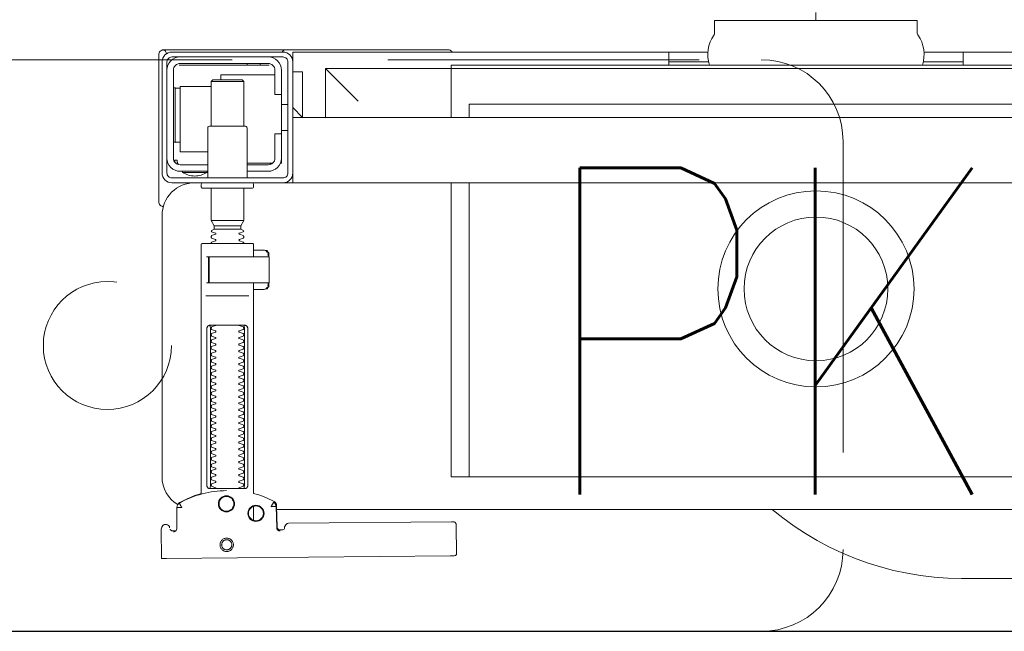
# Model space of a CAD drawing. Header units: metres. Extents: x 7408630 to 15602436, y 5561464 to 13303678.
# Tile 139 of 256: x 7412777 to 7412807, y 5566996 to 5567014. Entities that reach past the tile are written whole.
import ezdxf
from ezdxf.enums import TextEntityAlignment as Align

# ---------------------------------------------------------------- set-up
doc = ezdxf.new("R2010")
doc.units = ezdxf.units.M
doc.header["$MEASUREMENT"] = 0
doc.linetypes.add('HIDDEN2', pattern=[4.7625, 3.175, -1.5875])
for name, color, linetype, lineweight in [('!! 0_ Istn-sciany', 3, 'Continuous', 30), ('!! 0_Istn-armatura', 6, 'Continuous', 9), ('!! 0_Opis_pom', 9, 'Continuous', 13), ('!! 1_OPIS POM NOWE', 140, 'Continuous', 5), ('!! 2_wypos-sanitarne', 240, 'Continuous', 9), ('Granica', 112, 'Continuous', 80)]:
    doc.layers.add(name, color=color, linetype=linetype, lineweight=lineweight)
doc.layers.add('!! 2_WYBURZENIA DO REMONTU', color=7, linetype='Continuous', lineweight=0, true_color=0x4d4d4d, plot=False)
doc.layers.add('!!_@ wypos sanit nd', color=7, linetype='Continuous', lineweight=0, plot=False)
doc.styles.add('ARCHETYP', font='romans.shx', dxfattribs={"height": 15})
doc.styles.add('ARIAL', font='tahoma.ttf')

# ---------------------------------------------------------------- blocks, each defined once
blk = doc.blocks.new('99400_TOP')
for points in [[(-0.18941, 0.17081), (-0.04454, 0.17081), (-0.04035, 0.17071), (-0.03616, 0.17042), (-0.032, 0.16993), (-0.02786, 0.16925), (-0.02376, 0.16837), (-0.0197, 0.16731), (-0.0157, 0.16606), (-0.01176, 0.16462), (-0.00789, 0.163), (-0.0041, 0.1612), (-0.0004, 0.15923), (0.0032, 0.15708), (0.00671, 0.15478), (0.0101, 0.1523), (0.01337, 0.14968)], [(0.19864, 0.1647), (0.11173, 0.16387)], [(0.20013, 0.1647), (0.20026, 0.15571)], [(0.16386, 0.15607), (0.16409, 0.15602), (0.16425, 0.15596), (0.1644, 0.15586), (0.16453, 0.15574), (0.16463, 0.1556), (0.16471, 0.15544), (0.16476, 0.15527), (0.16478, 0.1551), (0.16496, 0.14854), (0.16497, 0.14842), (0.16498, 0.14832), (0.16501, 0.14822), (0.16503, 0.14812), (0.16507, 0.14802), (0.16511, 0.14793), (0.16516, 0.14784), (0.16521, 0.14775), (0.16528, 0.14767), (0.16535, 0.14758), (0.16542, 0.14751), (0.1655, 0.14744), (0.16558, 0.14737), (0.16567, 0.14731), (0.16576, 0.14726), (0.16651, 0.14688), (0.16727, 0.14651), (0.16803, 0.14617), (0.16881, 0.14585), (0.1696, 0.14555), (0.17039, 0.14527), (0.17119, 0.14502), (0.172, 0.14478), (0.172, 0.08032)], [(0.1651, 0.14871), (0.16492, 0.1553), (0.1649, 0.15547), (0.16485, 0.15563), (0.16478, 0.15579), (0.16468, 0.15592), (0.16455, 0.15604), (0.16441, 0.15614), (0.16425, 0.15621), (0.16409, 0.15626), (0.16391, 0.15627)], [(0.19757, 0.15573), (0.19749, 0.15586), (0.19739, 0.15598), (0.19727, 0.15608), (0.19713, 0.15617), (0.19698, 0.15623), (0.19683, 0.15626), (0.19667, 0.15627), (0.19577, 0.15626)], [(0.172, 0.15305), (0.172, 0.14874)], [(0.16493, 0.14968), (-0.16477, 0.14968)], [(0.17483, 0.14232), (0.17483, 0.09432)], [(0.18523, 0.09432), (0.18523, 0.14232)], [(-0.11847, 0.04968), (-0.11847, 0.13968), (0.11153, 0.13968), (0.11153, 0.04968)], [(0.10602, 0.13968), (0.10602, 0.04968)], [(0.16732, 0.08028), (0.16732, 0.08144), (0.16736, 0.08156), (0.16746, 0.08164), (0.16767, 0.08169)], [(0.16751, 0.08053), (0.16754, 0.08079), (0.16766, 0.08132)], [(0.16811, 0.08203), (0.16776, 0.08162), (0.16776, 0.08196), (0.16779, 0.08207), (0.16786, 0.08214), (0.16797, 0.08218), (0.1681, 0.08219), (0.16822, 0.08219), (0.16842, 0.08221), (0.16887, 0.08232), (0.172, 0.08232)], [(0.16848, 0.08224), (0.16856, 0.0823), (0.16876, 0.08232)], [(0.18662, 0.08432), (0.17345, 0.08432)], [(0.17371, 0.08032), (0.18481, 0.08032), (0.18637, 0.08032)], [(0.16767, 0.07094), (0.16756, 0.07096), (0.16746, 0.07099), (0.16737, 0.07106), (0.16732, 0.0712), (0.16732, 0.07235)], [(0.18558, 0.07232), (0.18637, 0.07232)], [(0.16766, 0.07131), (0.16754, 0.07185), (0.16751, 0.0721)], [(0.172, 0.07032), (0.16887, 0.07032), (0.16842, 0.07042), (0.16831, 0.07044), (0.1682, 0.07044), (0.16806, 0.07045), (0.16795, 0.07046), (0.16783, 0.07052), (0.16776, 0.07067), (0.16776, 0.07101), (0.16811, 0.07061)], [(0.16876, 0.07032), (0.16866, 0.07032), (0.16848, 0.0704)], [(0.1759, 0.06388), (0.1841, 0.06388)], [(0.185, 0.06126), (0.175, 0.06126)], [(0.1841, 0.06282), (0.1759, 0.06282)], [(0.19963, 0.05696), (0.19976, 0.05695), (0.19988, 0.05692), (0.20001, 0.05688)], [(0.20099, 0.05547), (0.20099, 0.01048)], [(-0.16, 0.04668), (-0.16, 0.04968), (0.16, 0.04968), (0.16, 0.04668)], [(0.16, 0.03368), (0.16, 0.04568)], [(0.1635, 0.03468), (0.1635, 0.04218)], [(0.174, 0.04368), (0.16618, 0.04368)], [(0.167, 0.04412), (0.16693, 0.04403), (0.16687, 0.04393), (0.16681, 0.04381), (0.16675, 0.04368)], [(0.19499, 0.04412), (0.19506, 0.04404), (0.19512, 0.04395), (0.19517, 0.04385), (0.19521, 0.04376), (0.19525, 0.04365), (0.19528, 0.04355), (0.19531, 0.04344), (0.19533, 0.04333), (0.19535, 0.04322), (0.19537, 0.04311), (0.19538, 0.04301), (0.19539, 0.04291), (0.19538, 0.04281), (0.19547, 0.04278), (0.19557, 0.04278), (0.19568, 0.04278), (0.19578, 0.04278), (0.19589, 0.04278), (0.19613, 0.04278), (0.19616, 0.04288), (0.19615, 0.04299), (0.19613, 0.04311), (0.19609, 0.04324), (0.19605, 0.04336), (0.19594, 0.04357)], [(0.186, 0.04018), (0.1945, 0.04018), (0.1945, 0.02018), (0.185, 0.02018)], [(0.19591, 0.03729), (0.19602, 0.03729), (0.19616, 0.03729), (0.19632, 0.03729), (0.1965, 0.03729)], [(0.1615, 0.03368), (0.1635, 0.03368)], [(0.175, 0.03238), (0.175, 0.01872), (0.1755, 0.01822), (0.1845, 0.01822), (0.185, 0.01872), (0.185, 0.03238)], [(0.16, 0.02668), (0.157, 0.02968), (0.16, 0.02968), (-0.16, 0.02968), (-0.157, 0.02968), (-0.16, 0.02668)], [(0.10602, 0.02968), (0.10602, 0.0256), (-0.11847, 0.0256)], [(0.11153, 0.02968), (0.11153, 0.01468), (0.15, 0.01468)], [(0.14, 0.02468), (0.15, 0.01468), (0.15, 0.02968)], [(0.16, 0.01568), (0.157, 0.01568), (0.157, 0.02968)], [(0.1615, 0.02568), (0.1635, 0.02568)], [(0.1655, 0.01668), (0.182, 0.01668), (0.182, 0.01822)], [(0.185, 0.01872), (0.175, 0.01872)], [(0.1965, 0.02067), (0.19632, 0.02067), (0.19616, 0.02067), (0.19602, 0.02067), (0.19591, 0.02067)], [(-0.03305, 0.00968), (-0.16, 0.00968), (-0.16, 0.01268)], [(-0.045, 0.00968), (-0.045, 0.01368)], [(-0.045, 0.01268), (-0.03283, 0.01268)], [(0.03283, 0.01268), (0.045, 0.01268)], [(0.16, 0.01268), (0.16, 0.00968), (0.03305, 0.00968)], [(0.045, 0.01368), (0.045, 0.00968)], [(0.16722, 0.01368), (0.19467, 0.01368), (0.19478, 0.01368)], [(0.17, 0.01318), (0.17, 0.01368)], [(0.174, 0.01318), (0.174, 0.01368)]]:
    blk.add_lwpolyline(points)
for points in [[(0.16424, 0.15596), (0.16327, 0.15595), (0.16304, 0.15592), (0.16283, 0.15584), (0.16262, 0.15571), (0.16265, 0.15575), (0.16259, 0.15555), (0.16257, 0.15535, -0.157432), (0.16238, 0.15476), (0.1621, 0.15436, -0.241147), (0.16129, 0.15393), (0.1115, 0.15346), (0.11134, 0.15345), (0.11119, 0.15345), (0.11107, 0.15345), (0.11094, 0.15346), (0.11078, 0.15348), (0.11062, 0.15353), (0.11047, 0.15361), (0.11033, 0.15371), (0.11022, 0.15383), (0.11012, 0.15397), (0.11005, 0.15412), (0.11001, 0.15428), (0.11, 0.15445), (0.10995, 0.16345), (0.11023, 0.16384)], [(0.19647, 0.15658), (0.19626, 0.15656), (0.19605, 0.15648), (0.19585, 0.15635), (0.19566, 0.15614, 0.132231), (0.19551, 0.15564), (0.19546, 0.14909)], [(0.19768, 0.15528, 0.415336), (0.19869, 0.15429)], [(0.19885, 0.1543), (0.19898, 0.1543), (0.19913, 0.15431), (0.19927, 0.15434), (0.19941, 0.1544), (0.19953, 0.15447), (0.19965, 0.15456), (0.19975, 0.15466), (0.20007, 0.15512, 0.158481), (0.20026, 0.15571)], [(0.18031, 0.14393, 0.125713), (0.19466, 0.14774, 0.121439), (0.19519, 0.14823, -0.262119), (0.2, 0.13968), (0.2, 0.05968, -0.414214), (0.19, 0.04968), (0.18752, 0.04968, 0.405519), (0.188, 0.05018), (0.188, 0.05088, 0.414214), (0.1875, 0.05138), (0.1725, 0.05138, 0.414214), (0.172, 0.05088), (0.172, 0.05018, 0.405519), (0.17249, 0.04968, 0.001664), (0.15993, 0.04968)], [(0.172, 0.07232), (0.172, 0.06852, 0.414214), (0.1722, 0.06832), (0.18462, 0.06832), (0.1878, 0.06832, 0.414214), (0.188, 0.06852), (0.188, 0.14485), (0.18885, 0.1451), (0.18969, 0.14537), (0.19052, 0.14568), (0.19134, 0.146), (0.19215, 0.14635), (0.19295, 0.14672), (0.19374, 0.14712), (0.19456, 0.14756), (0.19465, 0.14762), (0.19473, 0.14768), (0.19481, 0.14775), (0.19488, 0.14782), (0.19495, 0.1479), (0.19502, 0.14799)], [(0.17647, 0.09332, 0.182836), (0.17637, 0.09341), (0.17515, 0.09381, 0.050055), (0.175, 0.09408), (0.175, 0.09436, 0.050055), (0.17515, 0.09462), (0.17637, 0.09503, 0.719897), (0.17637, 0.09541), (0.17515, 0.09581, 0.050055), (0.175, 0.09608), (0.175, 0.09636, 0.050055), (0.17515, 0.09662), (0.17637, 0.09703, 0.719897), (0.17637, 0.09741), (0.17515, 0.09781, 0.050055), (0.175, 0.09808), (0.175, 0.09836, 0.050055), (0.17515, 0.09862), (0.17637, 0.09903, 0.719897), (0.17637, 0.09941), (0.17515, 0.09981, 0.050055), (0.175, 0.10008), (0.175, 0.10036, 0.050055), (0.17515, 0.10062), (0.17637, 0.10103, 0.719897), (0.17637, 0.10141), (0.17515, 0.10181, 0.050055), (0.175, 0.10208), (0.175, 0.10236, 0.050055), (0.17515, 0.10262), (0.17637, 0.10303, 0.719897), (0.17637, 0.10341), (0.17515, 0.10381, 0.050055), (0.175, 0.10408), (0.175, 0.10436, 0.050055), (0.17515, 0.10462), (0.17637, 0.10503, 0.719897), (0.17637, 0.10541), (0.17515, 0.10581, 0.050055), (0.175, 0.10608), (0.175, 0.10636, 0.050055), (0.17515, 0.10662), (0.17637, 0.10703, 0.719897), (0.17637, 0.10741), (0.17515, 0.10781, 0.050055), (0.175, 0.10808), (0.175, 0.10836, 0.050055), (0.17515, 0.10862), (0.17637, 0.10903, 0.719897), (0.17637, 0.10941), (0.17515, 0.10981, 0.050055), (0.175, 0.11008), (0.175, 0.11036, 0.050055), (0.17515, 0.11062), (0.17637, 0.11103, 0.719897), (0.17637, 0.11141), (0.17515, 0.11181, 0.050055), (0.175, 0.11208), (0.175, 0.11236, 0.050055), (0.17515, 0.11262), (0.17637, 0.11303, 0.719897), (0.17637, 0.11341), (0.17515, 0.11381, 0.050055), (0.175, 0.11408), (0.175, 0.11436, 0.050055), (0.17515, 0.11462), (0.17637, 0.11503, 0.719897), (0.17637, 0.11541), (0.17515, 0.11581, 0.050055), (0.175, 0.11608), (0.175, 0.11636, 0.050055), (0.17515, 0.11662), (0.17637, 0.11703, 0.719897), (0.17637, 0.11741), (0.17515, 0.11781, 0.050055), (0.175, 0.11808), (0.175, 0.11836, 0.050055), (0.17515, 0.11862), (0.17637, 0.11903, 0.719897), (0.17637, 0.11941), (0.17515, 0.11981, 0.050055), (0.175, 0.12008), (0.175, 0.12036, 0.050055), (0.17515, 0.12062), (0.17637, 0.12103, 0.719897), (0.17637, 0.12141), (0.17515, 0.12181, 0.050055), (0.175, 0.12208), (0.175, 0.12236, 0.050055), (0.17515, 0.12262), (0.17637, 0.12303, 0.719897), (0.17637, 0.12341), (0.17515, 0.12381, 0.050055), (0.175, 0.12408), (0.175, 0.12436, 0.050055), (0.17515, 0.12462), (0.17637, 0.12503, 0.719897), (0.17637, 0.12541), (0.17515, 0.12581, 0.050055), (0.175, 0.12608), (0.175, 0.12636, 0.050055), (0.17515, 0.12662), (0.17637, 0.12703, 0.719897), (0.17637, 0.12741), (0.17515, 0.12781, 0.050055), (0.175, 0.12808), (0.175, 0.12836, 0.050055), (0.17515, 0.12862), (0.17637, 0.12903, 0.719897), (0.17637, 0.12941), (0.17515, 0.12981, 0.050055), (0.175, 0.13008), (0.175, 0.13036, 0.050055), (0.17515, 0.13062), (0.17637, 0.13103, 0.719897), (0.17637, 0.13141), (0.17515, 0.13181, 0.050055), (0.175, 0.13208), (0.175, 0.13236, 0.050055), (0.17515, 0.13262), (0.17637, 0.13303, 0.719897), (0.17637, 0.13341), (0.17515, 0.13381, 0.050055), (0.175, 0.13408), (0.175, 0.13436, 0.050055), (0.17515, 0.13462), (0.17637, 0.13503, 0.719897), (0.17637, 0.13541), (0.17515, 0.13581, 0.050055), (0.175, 0.13608), (0.175, 0.13636, 0.050055), (0.17515, 0.13662), (0.17637, 0.13703, 0.719897), (0.17637, 0.13741), (0.17515, 0.13781, 0.050055), (0.175, 0.13808), (0.175, 0.13836, 0.050055), (0.17515, 0.13862), (0.17637, 0.13903, 0.719897), (0.17637, 0.13941), (0.17515, 0.13981, 0.050055), (0.175, 0.14008), (0.175, 0.14036, 0.050055), (0.17515, 0.14062), (0.17637, 0.14103, 0.719897), (0.17637, 0.14141), (0.17515, 0.14181, 0.050055), (0.175, 0.14208), (0.175, 0.14236, 0.050055), (0.17515, 0.14262), (0.17637, 0.14303, 0.474594), (0.17647, 0.14332)], [(0.18353, 0.14332, 0.474594), (0.18364, 0.14303), (0.18486, 0.14262, 0.050055), (0.185, 0.14236), (0.185, 0.14208, 0.050055), (0.18486, 0.14181), (0.18364, 0.14141, 0.719897), (0.18364, 0.14103), (0.18486, 0.14062, 0.050055), (0.185, 0.14036), (0.185, 0.14008, 0.050055), (0.18486, 0.13981), (0.18364, 0.13941, 0.719897), (0.18364, 0.13903), (0.18486, 0.13862, 0.050055), (0.185, 0.13836), (0.185, 0.13808, 0.050055), (0.18486, 0.13781), (0.18364, 0.13741, 0.719897), (0.18364, 0.13703), (0.18486, 0.13662, 0.050055), (0.185, 0.13636), (0.185, 0.13608, 0.050055), (0.18486, 0.13581), (0.18364, 0.13541, 0.719897), (0.18364, 0.13503), (0.18486, 0.13462, 0.050055), (0.185, 0.13436), (0.185, 0.13408, 0.050055), (0.18486, 0.13381), (0.18364, 0.13341, 0.719897), (0.18364, 0.13303), (0.18486, 0.13262, 0.050055), (0.185, 0.13236), (0.185, 0.13208, 0.050055), (0.18486, 0.13181), (0.18364, 0.13141, 0.719897), (0.18364, 0.13103), (0.18486, 0.13062, 0.050055), (0.185, 0.13036), (0.185, 0.13008, 0.050055), (0.18486, 0.12981), (0.18364, 0.12941, 0.719897), (0.18364, 0.12903), (0.18486, 0.12862, 0.050055), (0.185, 0.12836), (0.185, 0.12808, 0.050055), (0.18486, 0.12781), (0.18364, 0.12741, 0.719897), (0.18364, 0.12703), (0.18486, 0.12662, 0.050055), (0.185, 0.12636), (0.185, 0.12608, 0.050055), (0.18486, 0.12581), (0.18364, 0.12541, 0.719897), (0.18364, 0.12503), (0.18486, 0.12462, 0.050055), (0.185, 0.12436), (0.185, 0.12408, 0.050055), (0.18486, 0.12381), (0.18364, 0.12341, 0.719897), (0.18364, 0.12303), (0.18486, 0.12262, 0.050055), (0.185, 0.12236), (0.185, 0.12208, 0.050055), (0.18486, 0.12181), (0.18364, 0.12141, 0.719897), (0.18364, 0.12103), (0.18486, 0.12062, 0.050055), (0.185, 0.12036), (0.185, 0.12008, 0.050055), (0.18486, 0.11981), (0.18364, 0.11941, 0.719897), (0.18364, 0.11903), (0.18486, 0.11862, 0.050055), (0.185, 0.11836), (0.185, 0.11808, 0.050055), (0.18486, 0.11781), (0.18364, 0.11741, 0.719897), (0.18364, 0.11703), (0.18486, 0.11662, 0.050055), (0.185, 0.11636), (0.185, 0.11608, 0.050055), (0.18486, 0.11581), (0.18364, 0.11541, 0.719897), (0.18364, 0.11503), (0.18486, 0.11462, 0.050055), (0.185, 0.11436), (0.185, 0.11408, 0.050055), (0.18486, 0.11381), (0.18364, 0.11341, 0.719897), (0.18364, 0.11303), (0.18486, 0.11262, 0.050055), (0.185, 0.11236), (0.185, 0.11208, 0.050055), (0.18486, 0.11181), (0.18364, 0.11141, 0.719897), (0.18364, 0.11103), (0.18486, 0.11062, 0.050055), (0.185, 0.11036), (0.185, 0.11008, 0.050055), (0.18486, 0.10981), (0.18364, 0.10941, 0.719897), (0.18364, 0.10903), (0.18486, 0.10862, 0.050055), (0.185, 0.10836), (0.185, 0.10808, 0.050055), (0.18486, 0.10781), (0.18364, 0.10741, 0.719897), (0.18364, 0.10703), (0.18486, 0.10662, 0.050055), (0.185, 0.10636), (0.185, 0.10608, 0.050055), (0.18486, 0.10581), (0.18364, 0.10541, 0.719897), (0.18364, 0.10503), (0.18486, 0.10462, 0.050055), (0.185, 0.10436), (0.185, 0.10408, 0.050055), (0.18486, 0.10381), (0.18364, 0.10341, 0.719897), (0.18364, 0.10303), (0.18486, 0.10262, 0.050055), (0.185, 0.10236), (0.185, 0.10208, 0.050055), (0.18486, 0.10181), (0.18364, 0.10141, 0.719897), (0.18364, 0.10103), (0.18486, 0.10062, 0.050055), (0.185, 0.10036), (0.185, 0.10008, 0.050055), (0.18486, 0.09981), (0.18364, 0.09941, 0.719897), (0.18364, 0.09903), (0.18486, 0.09862, 0.050055), (0.185, 0.09836), (0.185, 0.09808, 0.050055), (0.18486, 0.09781), (0.18364, 0.09741, 0.719897), (0.18364, 0.09703), (0.18486, 0.09662, 0.050055), (0.185, 0.09636), (0.185, 0.09608, 0.050055), (0.18486, 0.09581), (0.18364, 0.09541, 0.719897), (0.18364, 0.09503), (0.18486, 0.09462, 0.050055), (0.185, 0.09436), (0.185, 0.09408, 0.050055), (0.18486, 0.09381), (0.18364, 0.09341, 0.182836), (0.18353, 0.09332)], [(0.18575, 0.07252), (0.18575, 0.08011), (0.18572, 0.08022), (0.18564, 0.08029), (0.18555, 0.08032), (0.18565, 0.0803), (0.18573, 0.08024), (0.18577, 0.08014), (0.18577, 0.07252), (0.18574, 0.07241), (0.18567, 0.07234), (0.18547, 0.07232), (0.18558, 0.07237), (0.18564, 0.07252), (0.18564, 0.08012), (0.18557, 0.08027), (0.18547, 0.08032), (0.16743, 0.08032, 0.414214), (0.16723, 0.08012), (0.16723, 0.07252, 0.414214), (0.16743, 0.07232), (0.18547, 0.07232)], [(0.18556, 0.07232, 0.414213), (0.18576, 0.07252), (0.18575, 0.08011), (0.18575, 0.07252), (0.18572, 0.07241), (0.18565, 0.07234), (0.18555, 0.07232)], [(0.175, 0.06836), (0.175, 0.06812, -0.050055), (0.17515, 0.06786), (0.17636, 0.06745, -0.719897), (0.17636, 0.06707), (0.17515, 0.06666, -0.050055), (0.175, 0.0664), (0.175, 0.06612, -0.050055), (0.17515, 0.06586), (0.17636, 0.06545, -0.719897), (0.17636, 0.06507), (0.17515, 0.06466, -0.050055), (0.175, 0.0644), (0.1759, 0.06388), (0.1759, 0.06282), (0.175, 0.06126), (0.175, 0.05138)], [(0.185, 0.06836), (0.185, 0.06812, 0.050055), (0.18486, 0.06786), (0.18364, 0.06745, 0.719897), (0.18364, 0.06707), (0.18486, 0.06666, 0.050055), (0.185, 0.0664), (0.185, 0.06612, 0.050055), (0.18486, 0.06586), (0.18364, 0.06545, 0.719897), (0.18364, 0.06507), (0.18486, 0.06466, 0.050055), (0.185, 0.0644), (0.1841, 0.06388), (0.1841, 0.06282), (0.185, 0.06126), (0.185, 0.05138)], [(0.20011, 0.05684, 0.126559), (0.19962, 0.05693)], [(0.20099, 0.05547, 0.198909), (0.20055, 0.05654, 0.091301), (0.20011, 0.05684)], [(0.16379, 0.04368), (0.1635, 0.04368), (0.1635, 0.04218, -0.414214), (0.1675, 0.04618), (0.174, 0.04618)], [(0.174, 0.04818), (0.174, 0.03288, 0.414214), (0.1745, 0.03238), (0.1855, 0.03238, 0.414214), (0.186, 0.03288), (0.186, 0.04818)], [(0.19375, 0.04656, 0.119096), (0.19, 0.04764, 0.119096), (0.18625, 0.04656)], [(0.19375, 0.04618), (0.19375, 0.04656), (0.18625, 0.04656), (0.18625, 0.04618), (0.1945, 0.04618, -0.414214), (0.1985, 0.04218)], [(0.174, 0.04418), (0.1675, 0.04418, 0.414214), (0.1655, 0.04218), (0.1655, 0.03468), (0.1635, 0.03468), (0.1635, 0.01518, 0.414214), (0.1675, 0.01118)], [(0.1635, 0.02268), (0.1655, 0.02268), (0.1655, 0.01518, 0.414214), (0.1675, 0.01318), (0.1945, 0.01318, 0.414214), (0.1965, 0.01518), (0.1965, 0.04218, 0.414214), (0.1945, 0.04418), (0.186, 0.04418)], [(0.1945, 0.03721), (0.19515, 0.03722), (0.19542, 0.03722), (0.1956, 0.03722), (0.19567, 0.03722, 0.116465), (0.19589, 0.03728), (0.19601, 0.03733), (0.19601, 0.02063), (0.19589, 0.02068, 0.116465), (0.19567, 0.02074), (0.19542, 0.02074), (0.19515, 0.02074), (0.1945, 0.02075)], [(0.1945, 0.01118, 0.414214), (0.1985, 0.01518)], [(-0.04, 0.01368), (-0.03255, 0.01368, 0.236962), (-0.03118, 0.00443, -0.154353), (-0.031, 0.00386), (-0.031, 0), (0.031, 0), (0.031, 0.00386, -0.154353), (0.03118, 0.00443, 0.236962), (0.03256, 0.01368), (0.04, 0.01368)], [(0.11124, 0.00968), (0.11142, 0.00944), (0.11165, 0.00925), (0.11192, 0.0091), (0.1122, 0.00901), (0.1125, 0.00898), (0.1623, 0.00898, 0.326231), (0.16325, 0.00968)], [(0.1987, 0.01002, 0.000114), (0.1987, 0.01002, 0.517015), (0.20003, 0.00909), (0.19993, 0.00905), (0.19983, 0.00903), (0.19971, 0.009), (0.19958, 0.00899), (0.19948, 0.00899), (0.19903, 0.00899), (0.19841, 0.00899), (0.19771, 0.00899), (0.16428, 0.00899), (0.16393, 0.00899), (0.16357, 0.00899), (0.16323, 0.00899), (0.16294, 0.00899), (0.16269, 0.00899), (0.16249, 0.00899), (0.16237, 0.00899)], [(0.20011, 0.00912, 0.091301), (0.20055, 0.00942, 0.198909), (0.20099, 0.01048)]]:
    blk.add_lwpolyline(points, format="xyb")
for points in [[(0.18024, 0.15848), (0.18044, 0.15849), (0.18064, 0.15852), (0.18084, 0.15857), (0.18103, 0.15864), (0.18121, 0.15873), (0.18138, 0.15883), (0.18154, 0.15895), (0.18168, 0.15909), (0.18182, 0.15924), (0.18194, 0.1594), (0.18204, 0.15958), (0.18212, 0.15976), (0.18219, 0.15995), (0.18224, 0.16014), (0.18226, 0.16034), (0.18227, 0.16054), (0.18226, 0.16075), (0.18223, 0.16094), (0.18218, 0.16114), (0.18211, 0.16133), (0.18202, 0.16151), (0.18191, 0.16168), (0.18179, 0.16184), (0.18166, 0.16199), (0.18151, 0.16212), (0.18134, 0.16224), (0.18117, 0.16234), (0.18099, 0.16242), (0.1808, 0.16249), (0.1806, 0.16254), (0.1804, 0.16256), (0.1802, 0.16257), (0.18, 0.16256), (0.1798, 0.16253), (0.17961, 0.16248), (0.17942, 0.16241), (0.17924, 0.16232), (0.17907, 0.16222), (0.17891, 0.1621), (0.17876, 0.16196), (0.17863, 0.16181), (0.17851, 0.16165), (0.17841, 0.16147), (0.17832, 0.16129), (0.17826, 0.1611), (0.17821, 0.1609), (0.17818, 0.16071), (0.17818, 0.1605), (0.17819, 0.1603), (0.17822, 0.16011), (0.17827, 0.15991), (0.17834, 0.15972), (0.17843, 0.15954), (0.17853, 0.15937), (0.17865, 0.15921), (0.17879, 0.15906), (0.17894, 0.15893), (0.1791, 0.15881), (0.17928, 0.15871), (0.17946, 0.15863), (0.17965, 0.15856), (0.17984, 0.15851), (0.18004, 0.15849)], [(0.18024, 0.15897), (0.18039, 0.15898), (0.18054, 0.159), (0.18068, 0.15904), (0.18083, 0.15909), (0.18096, 0.15916), (0.18109, 0.15924), (0.18121, 0.15933), (0.18133, 0.15943), (0.18143, 0.15955), (0.18152, 0.15967), (0.18159, 0.1598), (0.18166, 0.15994), (0.18171, 0.16008), (0.18174, 0.16023), (0.18176, 0.16038), (0.18177, 0.16053), (0.18176, 0.16068), (0.18174, 0.16084), (0.1817, 0.16098), (0.18165, 0.16113), (0.18158, 0.16126), (0.1815, 0.16139), (0.18141, 0.16151), (0.1813, 0.16162), (0.18119, 0.16173), (0.18107, 0.16182), (0.18094, 0.16189), (0.1808, 0.16196), (0.18066, 0.16201), (0.18051, 0.16204), (0.18036, 0.16206), (0.18021, 0.16207), (0.18005, 0.16206), (0.1799, 0.16204), (0.17976, 0.162), (0.17961, 0.16194), (0.17948, 0.16188), (0.17935, 0.1618), (0.17923, 0.16171), (0.17911, 0.1616), (0.17901, 0.16149), (0.17892, 0.16137), (0.17885, 0.16124), (0.17878, 0.1611), (0.17873, 0.16095), (0.1787, 0.16081), (0.17868, 0.16066), (0.17867, 0.1605), (0.17868, 0.16035), (0.1787, 0.1602), (0.17874, 0.16005), (0.17879, 0.15991), (0.17886, 0.15977), (0.17894, 0.15964), (0.17903, 0.15952), (0.17914, 0.15941), (0.17925, 0.15931), (0.17937, 0.15922), (0.1795, 0.15914), (0.17964, 0.15908), (0.17978, 0.15903), (0.17993, 0.159), (0.18008, 0.15897)], [(0.16587, 0.14754), (0.16582, 0.14756), (0.16577, 0.1476), (0.16573, 0.14763), (0.16568, 0.14767), (0.16563, 0.14771), (0.16558, 0.14776), (0.16553, 0.14781), (0.16549, 0.14786), (0.16544, 0.14791), (0.1654, 0.14797), (0.16536, 0.14803), (0.16533, 0.14809), (0.16529, 0.14815), (0.16526, 0.14821), (0.16524, 0.14828), (0.16521, 0.14834), (0.16519, 0.14841), (0.16517, 0.14847), (0.16516, 0.14854), (0.16515, 0.1486), (0.16514, 0.14866), (0.16513, 0.14872), (0.16513, 0.14877), (0.16518, 0.14879), (0.16643, 0.14884), (0.16648, 0.14884), (0.16654, 0.14884), (0.16659, 0.14886), (0.16664, 0.14883), (0.16661, 0.14879), (0.16658, 0.14874), (0.16656, 0.14869), (0.16653, 0.14863), (0.16594, 0.14754)], [(0.18533, 0.14332), (0.18542, 0.14331), (0.1855, 0.1433), (0.18559, 0.14329), (0.18567, 0.14326), (0.18575, 0.14323), (0.18583, 0.14319), (0.18591, 0.14314), (0.18598, 0.14308), (0.18604, 0.14302), (0.1861, 0.14294), (0.18615, 0.14286), (0.18619, 0.14276), (0.18623, 0.14266), (0.18626, 0.14255), (0.18627, 0.14243), (0.18628, 0.14232), (0.18628, 0.09432), (0.18627, 0.0942), (0.18626, 0.09409), (0.18623, 0.09398), (0.18619, 0.09387), (0.18615, 0.09378), (0.1861, 0.09369), (0.18604, 0.09362), (0.18598, 0.09355), (0.18591, 0.09349), (0.18583, 0.09344), (0.18575, 0.0934), (0.18567, 0.09337), (0.18559, 0.09335), (0.1855, 0.09333), (0.18542, 0.09332), (0.18533, 0.09332), (0.17475, 0.09332), (0.17466, 0.09332), (0.17457, 0.09333), (0.17449, 0.09335), (0.1744, 0.09337), (0.17432, 0.0934), (0.17424, 0.09344), (0.17416, 0.09349), (0.17409, 0.09355), (0.17403, 0.09362), (0.17397, 0.09369), (0.17392, 0.09378), (0.17387, 0.09387), (0.17384, 0.09398), (0.17381, 0.09409), (0.17379, 0.0942), (0.17379, 0.09432), (0.17379, 0.14232), (0.17379, 0.14243), (0.17381, 0.14255), (0.17384, 0.14266), (0.17387, 0.14276), (0.17392, 0.14286), (0.17397, 0.14294), (0.17403, 0.14302), (0.17409, 0.14308), (0.17416, 0.14314), (0.17424, 0.14319), (0.17432, 0.14323), (0.1744, 0.14326), (0.17449, 0.14329), (0.17457, 0.1433), (0.17466, 0.14331), (0.17475, 0.14332)], [(-0.11847, 0.01368), (0.11153, 0.01368), (0.11153, 0.01468), (-0.11847, 0.01468)]]:
    blk.add_lwpolyline(points, close=True)
for points in [[(0.19546, 0.14908), (0.19546, 0.14908), (0.19546, 0.14908), (0.19546, 0.14909), (0.19546, 0.14909), (0.19546, 0.14909), (0.19546, 0.14909), (0.19546, 0.14909), (0.19546, 0.14909), (0.19546, 0.14909), (0.19546, 0.14909), (0.19546, 0.14909), (0.19546, 0.14909), (0.19546, 0.14909), (0.19546, 0.14909), (0.19546, 0.14909), (0.19546, 0.14909), (0.19546, 0.14909), (0.19546, 0.14909), (0.19546, 0.14909), (0.19546, 0.14908), (0.19546, 0.14908), (0.19546, 0.14908), (0.19546, 0.14908), (0.19546, 0.14908), (0.19546, 0.14908), (0.19546, 0.14908), (0.19546, 0.14908), (0.19546, 0.14908), (0.19546, 0.14908), (0.19546, 0.14908), (0.19546, 0.14908), (0.19546, 0.14908), (0.19546, 0.14908), (0.19546, 0.14908), (0.19546, 0.14908), (0.19546, 0.14908), (0.19546, 0.14909), (0.19545, 0.14909), (0.19545, 0.14909), (0.19545, 0.14909), (0.19545, 0.14909), (0.19545, 0.14909), (0.19545, 0.14909), (0.19545, 0.14909), (0.19545, 0.14909), (0.19544, 0.14909), (0.19544, 0.14908), (0.19544, 0.14908), (0.19544, 0.14908), (0.19544, 0.14908), (0.19543, 0.14908), (0.19543, 0.14908), (0.19543, 0.14908), (0.19543, 0.14908), (0.19543, 0.14908), (0.19543, 0.14908), (0.19543, 0.14908), (0.19542, 0.14908), (0.19542, 0.14908), (0.19542, 0.14908), (0.19542, 0.14908), (0.19542, 0.14908), (0.19541, 0.14908), (0.19541, 0.14908), (0.19541, 0.14908), (0.19541, 0.14908), (0.19541, 0.14908), (0.1954, 0.14908), (0.1954, 0.14908), (0.1954, 0.14908), (0.19539, 0.14908), (0.19539, 0.14908), (0.19538, 0.14909), (0.19537, 0.14909), (0.19537, 0.14909), (0.19536, 0.14909), (0.19536, 0.14909), (0.19536, 0.14909), (0.19535, 0.14909), (0.19535, 0.14909), (0.19534, 0.14909), (0.19534, 0.14909), (0.19533, 0.14909), (0.19533, 0.14909), (0.19532, 0.14909), (0.19531, 0.14909), (0.19531, 0.14909), (0.1953, 0.14909), (0.19529, 0.14909), (0.19529, 0.14909), (0.19528, 0.14909), (0.19527, 0.14909), (0.19527, 0.14909), (0.19526, 0.14909), (0.19525, 0.14909), (0.19524, 0.14909), (0.19524, 0.14909), (0.19523, 0.14909), (0.19522, 0.14909), (0.19521, 0.14909), (0.1952, 0.14909), (0.19519, 0.14909), (0.19518, 0.14909), (0.19517, 0.14909), (0.19516, 0.14909), (0.19516, 0.14909), (0.19515, 0.14909), (0.19514, 0.14909), (0.19513, 0.14909), (0.19512, 0.14909), (0.19511, 0.14909), (0.1951, 0.14909), (0.19508, 0.14909), (0.19507, 0.14909), (0.19506, 0.14909), (0.19505, 0.14909), (0.19504, 0.14909), (0.19503, 0.14909), (0.19502, 0.14909), (0.19501, 0.14909), (0.195, 0.14909), (0.19499, 0.14909), (0.19497, 0.14909), (0.19496, 0.14909), (0.19495, 0.14909), (0.19494, 0.1491), (0.19493, 0.1491), (0.19491, 0.1491), (0.1949, 0.1491), (0.19489, 0.1491), (0.19488, 0.1491), (0.19486, 0.1491), (0.19485, 0.1491), (0.19484, 0.1491), (0.19483, 0.1491), (0.19481, 0.1491), (0.19469, 0.1491), (0.19464, 0.1491), (0.19459, 0.1491), (0.19456, 0.1491), (0.19453, 0.1491), (0.19451, 0.1491), (0.19448, 0.1491), (0.19446, 0.1491), (0.19443, 0.1491), (0.19441, 0.1491), (0.19438, 0.1491), (0.19435, 0.1491), (0.19433, 0.1491), (0.19431, 0.1491), (0.19428, 0.1491), (0.19427, 0.1491), (0.19426, 0.1491), (0.19423, 0.1491), (0.19422, 0.1491), (0.19421, 0.1491), (0.1942, 0.1491), (0.19418, 0.1491), (0.19418, 0.1491), (0.19417, 0.1491), (0.19417, 0.1491), (0.19416, 0.1491), (0.19416, 0.1491), (0.19415, 0.14911), (0.19414, 0.14911), (0.19414, 0.14911), (0.19413, 0.14911), (0.19413, 0.14911), (0.19412, 0.14911), (0.19412, 0.14911), (0.19412, 0.14911), (0.19411, 0.14911), (0.19411, 0.1491), (0.1941, 0.1491), (0.1941, 0.1491), (0.1941, 0.1491), (0.19409, 0.1491), (0.19409, 0.1491), (0.19409, 0.1491), (0.19409, 0.1491), (0.19408, 0.1491), (0.19408, 0.1491), (0.19408, 0.1491), (0.19407, 0.1491), (0.19407, 0.1491), (0.19406, 0.1491), (0.19406, 0.1491), (0.19406, 0.1491), (0.19406, 0.1491), (0.19405, 0.1491), (0.19405, 0.1491), (0.19405, 0.1491), (0.19405, 0.14911), (0.19404, 0.14911), (0.19404, 0.14911), (0.19404, 0.14911), (0.19403, 0.14911), (0.19403, 0.14911), (0.19402, 0.14912), (0.19402, 0.14912), (0.19402, 0.14912), (0.19401, 0.14912), (0.19401, 0.14912), (0.19401, 0.14912), (0.194, 0.14912), (0.194, 0.14912), (0.194, 0.14912), (0.194, 0.14912), (0.194, 0.14912), (0.194, 0.14912), (0.194, 0.14912), (0.19399, 0.14912), (0.19399, 0.14912), (0.19399, 0.14912), (0.19399, 0.14912), (0.19399, 0.14912), (0.19399, 0.14912), (0.19398, 0.14912), (0.19398, 0.14912), (0.19398, 0.14911), (0.19398, 0.14911), (0.19398, 0.14911), (0.19398, 0.14911), (0.19397, 0.14911), (0.19397, 0.14911), (0.19397, 0.1491), (0.19397, 0.1491), (0.19397, 0.1491), (0.19397, 0.1491), (0.19397, 0.1491), (0.19397, 0.14909), (0.19397, 0.14909), (0.19397, 0.14909), (0.19397, 0.14909), (0.19397, 0.14908), (0.19397, 0.14908), (0.19397, 0.14908), (0.19397, 0.14908), (0.19397, 0.14908), (0.19397, 0.14907), (0.19397, 0.14907), (0.19397, 0.14907), (0.19397, 0.14907), (0.19397, 0.14907), (0.19398, 0.14906), (0.19398, 0.14906), (0.19398, 0.14906), (0.19398, 0.14906), (0.19398, 0.14906), (0.19398, 0.14905), (0.19399, 0.14905), (0.19399, 0.14905), (0.19399, 0.14905), (0.194, 0.14904), (0.194, 0.14904), (0.19401, 0.14903), (0.19401, 0.14903), (0.19401, 0.14903), (0.19402, 0.14902), (0.19402, 0.14902), (0.19402, 0.14902), (0.19403, 0.14901), (0.19403, 0.14901), (0.19403, 0.14901), (0.19403, 0.149), (0.19403, 0.149), (0.19403, 0.149), (0.19404, 0.14899), (0.19404, 0.14899), (0.19404, 0.14899), (0.19404, 0.14899), (0.19404, 0.14898), (0.19404, 0.14898), (0.19404, 0.14898), (0.19405, 0.14897), (0.19405, 0.14897), (0.19405, 0.14897), (0.19405, 0.14896), (0.19405, 0.14896), (0.19406, 0.14895), (0.19406, 0.14895), (0.19406, 0.14895), (0.19406, 0.14894), (0.19407, 0.14894), (0.19407, 0.14893), (0.19407, 0.14893), (0.19408, 0.14892), (0.19408, 0.14891), (0.19409, 0.1489), (0.19409, 0.14889), (0.1941, 0.14888), (0.1941, 0.14887), (0.19411, 0.14886), (0.19412, 0.14884), (0.19414, 0.14881), (0.19416, 0.14877), (0.19418, 0.14873), (0.19419, 0.14871), (0.1942, 0.1487), (0.19421, 0.14868), (0.19422, 0.14866), (0.19423, 0.14864), (0.19434, 0.14845), (0.19435, 0.14844), (0.19435, 0.14842), (0.19436, 0.1484), (0.19437, 0.14839), (0.19438, 0.14837), (0.19439, 0.14836), (0.1944, 0.14834), (0.19441, 0.14832), (0.19441, 0.14831), (0.19442, 0.14829), (0.19443, 0.14828), (0.19444, 0.14826), (0.19445, 0.14825), (0.19446, 0.14823), (0.19446, 0.14822), (0.19447, 0.14821), (0.19448, 0.14819), (0.19449, 0.14818), (0.19449, 0.14816), (0.1945, 0.14815), (0.19451, 0.14814), (0.19452, 0.14813), (0.19452, 0.14811), (0.19453, 0.1481), (0.19454, 0.14809), (0.19454, 0.14808), (0.19455, 0.14806), (0.19456, 0.14805), (0.19456, 0.14804), (0.19457, 0.14803), (0.19457, 0.14802), (0.19458, 0.14801), (0.19458, 0.148), (0.19459, 0.14799), (0.1946, 0.14798), (0.1946, 0.14797), (0.19461, 0.14796), (0.19461, 0.14795), (0.19462, 0.14794), (0.19462, 0.14793), (0.19463, 0.14792), (0.19463, 0.14791), (0.19463, 0.1479), (0.19464, 0.1479), (0.19464, 0.14789), (0.19465, 0.14788), (0.19465, 0.14787), (0.19465, 0.14787), (0.19466, 0.14786), (0.19466, 0.14785), (0.19466, 0.14785), (0.19467, 0.14784), (0.19467, 0.14784), (0.19467, 0.14783), (0.19468, 0.14783), (0.19468, 0.14782), (0.19468, 0.14782), (0.19468, 0.14782), (0.19468, 0.14781), (0.19468, 0.14781), (0.19468, 0.14781), (0.19468, 0.14781), (0.19469, 0.14781), (0.19469, 0.1478), (0.19469, 0.1478), (0.19469, 0.1478), (0.19469, 0.1478), (0.19469, 0.1478), (0.19469, 0.1478), (0.19469, 0.1478), (0.19469, 0.14779), (0.19469, 0.14779), (0.19469, 0.14779), (0.19469, 0.14779), (0.19469, 0.14779), (0.19469, 0.14779), (0.19469, 0.14779), (0.19469, 0.14779), (0.19469, 0.14779), (0.19469, 0.14779), (0.19469, 0.14779), (0.19469, 0.14779), (0.19469, 0.14779), (0.19469, 0.14779), (0.19469, 0.14779), (0.19469, 0.14779), (0.19469, 0.14778), (0.19469, 0.14778), (0.19469, 0.14778), (0.19469, 0.14778), (0.19469, 0.14778), (0.19469, 0.14778), (0.19469, 0.14778), (0.19469, 0.14778), (0.19469, 0.14778), (0.19469, 0.14778), (0.19469, 0.14778), (0.19469, 0.14778), (0.19469, 0.14778), (0.19469, 0.14778), (0.19469, 0.14778), (0.19469, 0.14778), (0.19469, 0.14778), (0.19469, 0.14778), (0.19469, 0.14778), (0.19469, 0.14778), (0.19469, 0.14778), (0.19469, 0.14778), (0.19469, 0.14778), (0.19469, 0.14778), (0.1947, 0.14778, 0.269557)], [(0.16, 0.01268), (0.16, 0.04668, -0.414214), (0.163, 0.04968), (0.197, 0.04968, -0.414214), (0.2, 0.04668), (0.2, 0.01268, -0.414214), (0.197, 0.00968), (0.163, 0.00968, -0.414214)], [(0.1985, 0.04668), (0.1985, 0.01268, -0.414214), (0.197, 0.01118), (0.163, 0.01118, -0.414214), (0.1615, 0.01268), (0.1615, 0.04668, -0.414214), (0.163, 0.04818), (0.197, 0.04818, -0.414214)]]:
    blk.add_lwpolyline(points, format="xyb", close=True)
for centre, radius in [((0.17129, 0.1509), 0.00247), ((0.17129, 0.15089), 0.00227), ((0.18031, 0.14798), 0.00247), ((0.18031, 0.14798), 0.00227), ((0, 0.08218), 0.03), ((0, 0.08218), 0.022)]:
    blk.add_circle(centre, radius)
for centre, major_axis, ratio, start_param, end_param in [((0.11145, 0.16346), (-0.0015, -0.00001), 0.008666, 6.276938, 6.283143), ((0.11173, 0.16385), (0.0015, 0.00001), 0.008666, 1.564549, 3.135353), ((0.19863, 0.16469), (0.0015, 0.00001), 0.008666, 0.000034, 1.564556), ((0.16326, 0.15695), (0.00001, -0.001), 0.006244, 0, 0.008667), ((0.19846, 0.15618), (-0.000892, -0.000453), 0.001081, 6.273741, 6.283185), ((0.19868, 0.15529), (-0.001, -0.00001), 0.00236, 6.276941, 6.283185), ((0.19849, 0.1543), (0.000501, 0.000005), 0.008666, 5.12776, 5.491123), ((0.19868, 0.15529), (0.000013, -0.001), 0.403131, 6.273715, 6.283185), ((0.19883, 0.1553), (0.000018, -0.001), 0.702652, 6.271005, 6.283185), ((0.19876, 0.15569), (0.0015, 0.00002), 0.011557, 6.27692, 6.283202), ((0.17484, 0.14232), (0, 0.001), 0.006244, 0, 1.570796), ((0.18031, 0.14443), (0.000005, -0.0005), 0.006244, 0, 0.008667), ((0.18524, 0.14232), (0, -0.001), 0.006244, 3.141593, 4.712389), ((0.17484, 0.09432), (0, -0.001), 0.006244, 4.712389, 6.283185), ((0.18524, 0.09432), (0, -0.001), 0.006244, 4.712389, 6.283185), ((0.16768, 0.08149), (-0.000013, 0.0002), 0.199357, 6.276703, 6.276744), ((0.16768, 0.07114), (-0.000013, -0.0002), 0.199357, 0.006339, 0.00638)]:
    blk.add_ellipse(centre, major_axis=major_axis, ratio=ratio, start_param=start_param, end_param=end_param)
blk = doc.blocks.new('A$Cff2eaf8b')
blk.add_blockref('99400_TOP', (0, -0.08218))
blk = doc.blocks.new('A$C6ce7c513')
at = {"layer": 'DEFPOINTS', "lineweight": 0}
blk.add_lwpolyline([(0, 0), (0, -0.00246)], dxfattribs=at)
blk = doc.blocks.new('A$C9c944097')
at = {"layer": '!! 0_ Istn-sciany'}
blk.add_lwpolyline([(1842.5, -261.47213), (2144.5, -261.47213)], dxfattribs=at)
at = {"layer": '!! 2_WYBURZENIA DO REMONTU', "linetype": 'HIDDEN2', "ltscale": 3}
for p, q in [((2056.83333, -243.97213), (2096.83333, -243.97213)), ((2099.33333, -246.47213), (2099.33333, -258.97213)), ((2096.83333, -261.47213), (2056.83333, -261.47213))]:
    blk.add_line(p, q, dxfattribs=at)
blk.add_circle((2076.83333, -252.72213), 1.95945, dxfattribs=at)
for centre, start, end in [((2096.83333, -246.47213), 0, 90), ((2096.83333, -258.97213), 270, 0)]:
    blk.add_arc(centre, 2.5, start, end, dxfattribs=at)
at = {"layer": '!! 2_wypos-sanitarne', "xscale": 100, "yscale": 100, "zscale": 100, "rotation": 180}
blk.add_blockref('A$C6ce7c513', (2098.50495, -242.77112), dxfattribs=at)
at = {"layer": '!!_@ wypos sanit nd', "xscale": 100, "yscale": 100, "zscale": 100, "rotation": 180}
blk.add_blockref('A$Cff2eaf8b', (2098.50495, -250.98912), dxfattribs=at)
at = {"layer": '!! 0_Istn-armatura', "style": 'ARCHETYP', "width": 0.8}
blk.add_text('PK', height=10, rotation=0, dxfattribs=at).set_placement((2089.91121, -257.28255))
at = {"layer": '!! 0_Opis_pom', "ltscale": 0.7, "style": 'ARIAL'}
for tag, p in [('B2,14', (2497.12282, -23.97252)), ('B2,12', (1965.56932, -35.77631)), ('B2,11', (1692.08817, -60.77765)), ('B2,16', (3818.15438, -63.71828)), ('B2,19.1', (5324.74708, -87.92078)), ('B2,17', (4129.82322, -93.25972)), ('B2,15', (3189.46558, -109.69496)), ('B2,10', (1351.71035, -111.25665)), ('B2,13', (2272.99389, -121.89624)), ('A2,5', (1075.52681, -127.78965)), ('B2,18', (4545.51277, -234.12017)), ('B2,19', (5775.76711, -239.42159)), ('A2,4', (318.83322, -329.3265)), ('A2.1', (994.53557, -353.44633)), ('B2.7', (3171.3557, -458.01164)), ('B2.2', (3599.26223, -690.3637)), ('A2.2', (994.53557, -692.67095)), ('B2,21', (4593.23787, -912.69388)), ('B2,9', (1798.58924, -939.09545)), ('A2.3', (455.44717, -940.66614)), ('B2,4', (3116.67143, -940.65712)), ('B2,3', (3297.35823, -941.16418)), ('B2,8', (2517.28573, -960.07338)), ('B2,20', (5834.09772, -965.70749)), ('B2.1', (3927.81794, -970.24709)), ('B2,5', (3309.56672, -1129.12418)), ('B2,6', (3122.36837, -1171.43557)), ('C2,2', (3435.86614, -1487.77973)), ('C2,1', (3957.73656, -2408.10352)), ('C2,3', (3457.72791, -2555.15039)), ('D1,1', (2554.19917, -3205.91504)), ('C2,4', (3866.78124, -3285.77383)), ('D1,4', (1780.27581, -3366.18103)), ('D1,6', (1380.86316, -3373.10994)), ('D1,3', (2098.36626, -3546.18257)), ('C2,5', (3178.15957, -3610.67242)), ('D1,5', (1914.6928, -3621.18339)), ('D1,2', (2201.15492, -3794.18451)), ('D1,7', (477.95048, -4408.76849)), ('D1,8', (338.43039, -4834.32895))]:
    blk.add_attdef(tag, text='', height=11.968, dxfattribs=at).set_placement(p, align=Align.MIDDLE_CENTER)
at = {"layer": '!! 1_OPIS POM NOWE', "style": 'ARIAL'}
for tag, p in [('C2.5B', (3593.7377, -3168.5911)), ('C2,5C', (3526.78796, -3281.02046)), ('C2.4', (3997.15534, -3347.99835)), ('E2,2', (2945.33506, -3413.31629)), ('C2,5A', (3566.4961, -3615.37865)), ('E2.9', (3984.52714, -3783.77287)), ('E2.7', (4645.53364, -3784.14655)), ('D1,2', (2903.25587, -3794.18451)), ('E2.2', (3405.83089, -4049.74196)), ('E2.8', (4380.36687, -4058.97571)), ('E2.6', (5154.87983, -4066.29138)), ('E2.1', (4427.07303, -4318.94156)), ('E2,3', (3401.59976, -4465.83792)), ('E2.4', (3758.95342, -4705.0924)), ('E2.5', (5238.11734, -4786.79525))]:
    blk.add_attdef(tag, text='', height=11.968, dxfattribs=at).set_placement(p, align=Align.MIDDLE_CENTER)

msp = doc.modelspace()

# ---------------------------------------------------------------- block references
at = {"layer": 'Granica'}
msp.add_blockref('A$C9c944097', (7410702.59401, 5567256.9858), dxfattribs=at)

doc.saveas('drawing.dxf')
